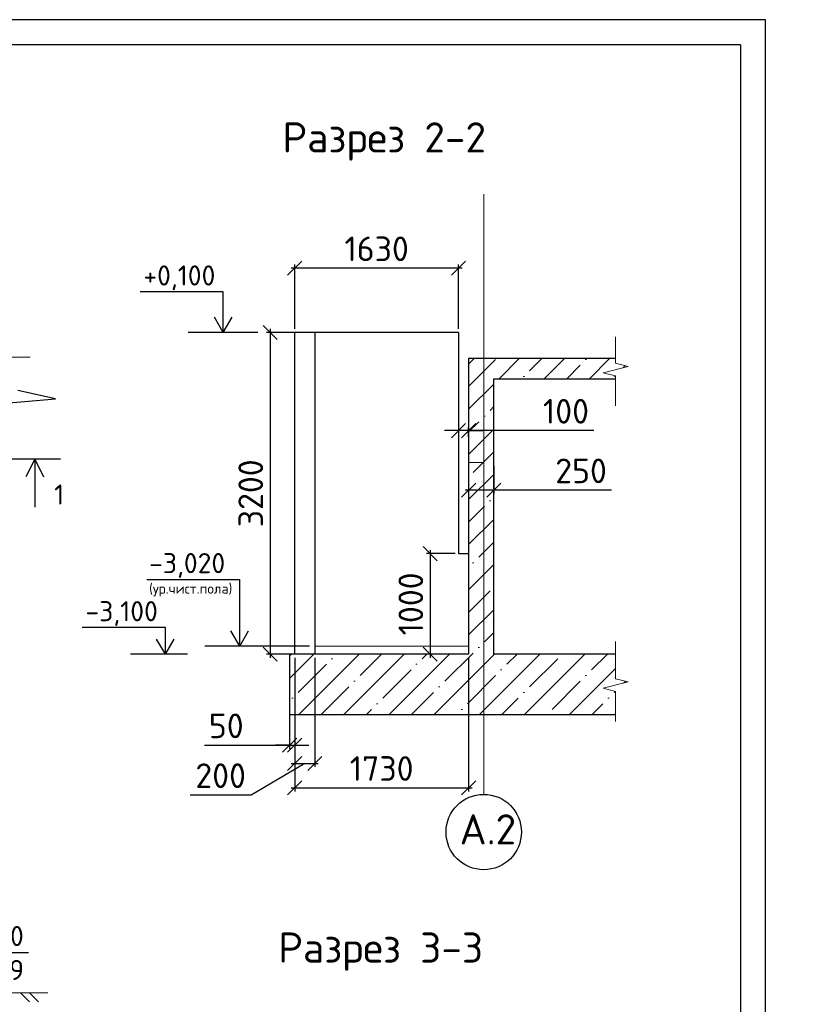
# Model space of a CAD drawing. Header units: millimetres. Extents: x 125896 to 2572636, y -120305 to 130347.
# Tile 49 of 256: x 284379 to 292331, y 45286 to 55079. Entities that reach past the tile are written whole.
import ezdxf

# ---------------------------------------------------------------- set-up
doc = ezdxf.new("R2010")
doc.units = ezdxf.units.MM
doc.linetypes.add('CENTER', pattern=[2, 1.25, -0.25, 0.25, -0.25])
doc.linetypes.add('CENTER2', pattern=[28.575, 19.05, -3.175, 3.175, -3.175])
for name, color, linetype in [('11', 7, 'Continuous'), ('СПДС_Оси', 7, 'Continuous'), ('Столовая - обозначения', 7, 'Continuous')]:
    doc.layers.add(name, color=color, linetype=linetype)
for name, color, linetype, lineweight in [('AF_Stena', 90, 'Continuous', 18), ('Standard', 7, 'Continuous', 25), ('ОСИ', 7, 'CENTER', 15), ('Размер', 93, 'Continuous', 20), ('Столовая Двери и окна', 7, 'Continuous', 15), ('ТЕКСТ', 7, 'Continuous', 15)]:
    doc.layers.add(name, color=color, linetype=linetype, lineweight=lineweight)
doc.styles.get("Standard").update_dxf_attribs({"font": 'isocpeur.ttf'})
doc.styles.add('ГОСТ', font='isocpeur.ttf')
doc.dimstyles.new('Осевые', dxfattribs={"dimscale": 0.7, "dimtxt": 450, "dimasz": 400, "dimexe": 100, "dimexo": 100, "dimgap": 100, "dimtad": 1, "dimdec": 0, "dimzin": 0, "dimdsep": 46, "dimtxsty": 'Standard', "dimblk": 'OBLIQUE', "dimcen": 9, "dimdle": 100, "dimazin": 0, "dimtm": 1e-09, "dimtfac": 1, "dimtdec": 0, "dimtofl": 0, "dimtmove": 0, "dimatfit": 3, "dimfxl": 1, "dimtolj": 1, "dimtzin": 0, "dimarcsym": 0})

# ---------------------------------------------------------------- blocks, each defined once
blk = doc.blocks.new('_OBLIQUE')
at = {"color": 0, "linetype": 'ByBlock'}
blk.add_line((-0.5, -0.5), (0.5, 0.5), dxfattribs=at)
blk = doc.blocks.new('*D469')
at = {"layer": 'Defpoints', "color": 0, "linetype": 'ByBlock', "lineweight": 20, "ltscale": 13, "transparency": 16777216}
for p in [(288843.9, 50734.7), (289093.9, 50676.3), (288843.9, 50398.9)]:
    blk.add_point(p, dxfattribs=at)
at = {"layer": 'ОСИ', "color": 0, "linetype": 'ByBlock', "lineweight": -2, "ltscale": 13, "transparency": 16777216}
for p, q in [((288843.9, 50699.7), (288843.9, 50363.9)), ((289093.9, 50641.3), (289093.9, 50363.9)), ((289128.9, 50398.9), (288808.9, 50398.9)), ((290264.6, 50398.9), (289093.9, 50398.9))]:
    blk.add_line(p, q, dxfattribs=at)
at = {"layer": 'ОСИ', "color": 0, "linetype": 'ByBlock', "lineweight": -2, "ltscale": 13, "transparency": 16777216, "xscale": 140, "yscale": 140, "zscale": 140, "rotation": 180}
blk.add_blockref('_OBLIQUE', (288843.9, 50398.9), dxfattribs=at)
at = {"layer": 'ОСИ', "color": 0, "linetype": 'ByBlock', "lineweight": -2, "ltscale": 13, "transparency": 16777216, "xscale": 140, "yscale": 140, "zscale": 140}
blk.add_blockref('_OBLIQUE', (289093.9, 50398.9), dxfattribs=at)
at = {"layer": 'ОСИ', "color": 0, "linetype": 'ByBlock', "ltscale": 13, "transparency": 16777216, "insert": (289961.9, 50591.4), "char_height": 245, "attachment_point": 5}
blk.add_mtext('\\A1;250', dxfattribs=at)
blk = doc.blocks.new('*D470')
at = {"layer": 'Defpoints', "color": 0, "linetype": 'ByBlock', "lineweight": 20, "ltscale": 13, "transparency": 16777216}
for p in [(288743.9, 51020.9), (288743.9, 50991.7), (288843.9, 50896.5)]:
    blk.add_point(p, dxfattribs=at)
at = {"layer": 'ОСИ', "color": 0, "linetype": 'ByBlock', "lineweight": -2, "ltscale": 13, "transparency": 16777216}
for p, q in [((288843.9, 50931.5), (288843.9, 51026.7)), ((288743.9, 50991.7), (288603.9, 50991.7)), ((288843.9, 50991.7), (288743.9, 50991.7)), ((288743.9, 50985.9), (288743.9, 50956.7)), ((288843.9, 50991.7), (288983.9, 50991.7)), ((290090, 50991.7), (288843.9, 50991.7))]:
    blk.add_line(p, q, dxfattribs=at)
at = {"layer": 'ОСИ', "color": 0, "linetype": 'ByBlock', "lineweight": -2, "ltscale": 13, "transparency": 16777216, "xscale": 140, "yscale": 140, "zscale": 140}
blk.add_blockref('_OBLIQUE', (288743.9, 50991.7), dxfattribs=at)
at = {"layer": 'ОСИ', "color": 0, "linetype": 'ByBlock', "lineweight": -2, "ltscale": 13, "transparency": 16777216, "xscale": 140, "yscale": 140, "zscale": 140, "rotation": 180}
blk.add_blockref('_OBLIQUE', (288843.9, 50991.7), dxfattribs=at)
at = {"layer": 'ОСИ', "color": 0, "linetype": 'ByBlock', "ltscale": 13, "transparency": 16777216, "insert": (289811.8, 51184.2), "char_height": 245, "attachment_point": 5}
blk.add_mtext('\\A1;100', dxfattribs=at)
blk = doc.blocks.new('*D471')
at = {"layer": 'Defpoints', "color": 0, "linetype": 'ByBlock', "lineweight": 20, "ltscale": 13, "transparency": 16777216}
for p in [(287113.9, 52607.8), (287113.9, 51968.2), (288743.9, 51968.2)]:
    blk.add_point(p, dxfattribs=at)
at = {"layer": 'ОСИ', "color": 0, "linetype": 'ByBlock', "lineweight": -2, "ltscale": 13, "transparency": 16777216}
for p, q in [((288778.9, 52607.8), (287078.9, 52607.8)), ((287113.9, 52003.2), (287113.9, 52642.8)), ((288743.9, 52003.2), (288743.9, 52642.8))]:
    blk.add_line(p, q, dxfattribs=at)
at = {"layer": 'ОСИ', "color": 0, "linetype": 'ByBlock', "lineweight": -2, "ltscale": 13, "transparency": 16777216, "xscale": 140, "yscale": 140, "zscale": 140, "rotation": 180}
blk.add_blockref('_OBLIQUE', (287113.9, 52607.8), dxfattribs=at)
at = {"layer": 'ОСИ', "color": 0, "linetype": 'ByBlock', "lineweight": -2, "ltscale": 13, "transparency": 16777216, "xscale": 140, "yscale": 140, "zscale": 140}
blk.add_blockref('_OBLIQUE', (288743.9, 52607.8), dxfattribs=at)
at = {"layer": 'ОСИ', "color": 0, "linetype": 'ByBlock', "ltscale": 13, "transparency": 16777216, "insert": (287928.9, 52800.3), "char_height": 245, "attachment_point": 5}
blk.add_mtext('\\A1;1630', dxfattribs=at)
blk = doc.blocks.new('*D475')
at = {"layer": 'Defpoints', "color": 0, "linetype": 'ByBlock', "lineweight": 20, "ltscale": 13, "transparency": 16777216}
for p in [(287282.4, 51968.2), (286869.4, 48768.2), (287283.4, 48768.2)]:
    blk.add_point(p, dxfattribs=at)
at = {"layer": 'ОСИ', "color": 0, "linetype": 'ByBlock', "lineweight": -2, "ltscale": 13, "transparency": 16777216}
for p, q in [((287247.4, 51968.2), (286834.4, 51968.2)), ((286869.4, 52003.2), (286869.4, 48733.2)), ((287248.4, 48768.2), (286834.4, 48768.2))]:
    blk.add_line(p, q, dxfattribs=at)
at = {"layer": 'ОСИ', "color": 0, "linetype": 'ByBlock', "lineweight": -2, "ltscale": 13, "transparency": 16777216, "xscale": 140, "yscale": 140, "zscale": 140}
for p, rotation in [((286869.4, 51968.2), 90), ((286869.4, 48768.2), 270)]:
    blk.add_blockref('_OBLIQUE', p, dxfattribs=dict(at, rotation=rotation))
at = {"layer": 'ОСИ', "color": 0, "linetype": 'ByBlock', "ltscale": 13, "transparency": 16777216, "insert": (286676.9, 50368.2), "char_height": 245, "attachment_point": 5, "rotation": 90}
blk.add_mtext('\\A1;3200', dxfattribs=at)
blk = doc.blocks.new('*D476')
at = {"layer": 'Defpoints', "color": 0, "linetype": 'ByBlock', "lineweight": 20, "ltscale": 13, "transparency": 16777216}
for p in [(288743.9, 49768.2), (288461.4, 48768.2), (288593.9, 48768.2)]:
    blk.add_point(p, dxfattribs=at)
at = {"layer": 'ОСИ', "color": 0, "linetype": 'ByBlock', "lineweight": -2, "ltscale": 13, "transparency": 16777216}
for p, q in [((288708.9, 49768.2), (288426.4, 49768.2)), ((288461.4, 49803.2), (288461.4, 48733.2)), ((288558.9, 48768.2), (288426.4, 48768.2))]:
    blk.add_line(p, q, dxfattribs=at)
at = {"layer": 'ОСИ', "color": 0, "linetype": 'ByBlock', "lineweight": -2, "ltscale": 13, "transparency": 16777216, "xscale": 140, "yscale": 140, "zscale": 140}
for p, rotation in [((288461.4, 49768.2), 90), ((288461.4, 48768.2), 270)]:
    blk.add_blockref('_OBLIQUE', p, dxfattribs=dict(at, rotation=rotation))
at = {"layer": 'ОСИ', "color": 0, "linetype": 'ByBlock', "ltscale": 13, "transparency": 16777216, "insert": (288268.9, 49268.2), "char_height": 245, "attachment_point": 5, "rotation": 90}
blk.add_mtext('\\A1;1000', dxfattribs=at)
blk = doc.blocks.new('*D479')
at = {"layer": 'Defpoints', "color": 0, "linetype": 'ByBlock', "lineweight": 20, "ltscale": 13, "transparency": 16777216}
for p in [(287063.9, 48768.2), (287113.9, 48768.2), (287113.9, 47862.7)]:
    blk.add_point(p, dxfattribs=at)
at = {"layer": 'ОСИ', "color": 0, "linetype": 'ByBlock', "lineweight": -2, "ltscale": 13, "transparency": 16777216}
for p, q in [((287063.9, 48733.2), (287063.9, 47827.7)), ((287113.9, 48733.2), (287113.9, 47827.7)), ((286216.3, 47862.7), (287063.9, 47862.7)), ((287063.9, 47862.7), (286923.9, 47862.7)), ((287063.9, 47862.7), (287113.9, 47862.7)), ((287113.9, 47862.7), (287253.9, 47862.7))]:
    blk.add_line(p, q, dxfattribs=at)
at = {"layer": 'ОСИ', "color": 0, "linetype": 'ByBlock', "lineweight": -2, "ltscale": 13, "transparency": 16777216, "xscale": 140, "yscale": 140, "zscale": 140}
blk.add_blockref('_OBLIQUE', (287063.9, 47862.7), dxfattribs=at)
at = {"layer": 'ОСИ', "color": 0, "linetype": 'ByBlock', "lineweight": -2, "ltscale": 13, "transparency": 16777216, "xscale": 140, "yscale": 140, "zscale": 140, "rotation": 180}
blk.add_blockref('_OBLIQUE', (287113.9, 47862.7), dxfattribs=at)
at = {"layer": 'ОСИ', "color": 0, "linetype": 'ByBlock', "ltscale": 13, "transparency": 16777216, "insert": (286433.3, 48055.2), "char_height": 245, "attachment_point": 5}
blk.add_mtext('\\A1;50', dxfattribs=at)
blk = doc.blocks.new('*D480')
at = {"layer": 'Defpoints', "color": 0, "linetype": 'ByBlock', "lineweight": 20, "ltscale": 13, "transparency": 16777216}
for p in [(287113.9, 48768.2), (287313.9, 48768.2), (287313.9, 47681.9)]:
    blk.add_point(p, dxfattribs=at)
at = {"layer": 'ОСИ', "color": 0, "linetype": 'ByBlock', "lineweight": -2, "ltscale": 13, "transparency": 16777216}
for p, q in [((287113.9, 48733.2), (287113.9, 47646.9)), ((287313.9, 48733.2), (287313.9, 47646.9)), ((287213.9, 47681.9), (286680.3, 47366.9)), ((287078.9, 47681.9), (287348.9, 47681.9)), ((286680.3, 47366.9), (286074.8, 47366.9))]:
    blk.add_line(p, q, dxfattribs=at)
at = {"layer": 'ОСИ', "color": 0, "linetype": 'ByBlock', "lineweight": -2, "ltscale": 13, "transparency": 16777216, "xscale": 140, "yscale": 140, "zscale": 140, "rotation": 180}
blk.add_blockref('_OBLIQUE', (287113.9, 47681.9), dxfattribs=at)
at = {"layer": 'ОСИ', "color": 0, "linetype": 'ByBlock', "lineweight": -2, "ltscale": 13, "transparency": 16777216, "xscale": 140, "yscale": 140, "zscale": 140}
blk.add_blockref('_OBLIQUE', (287313.9, 47681.9), dxfattribs=at)
at = {"layer": 'ОСИ', "color": 0, "linetype": 'ByBlock', "ltscale": 13, "transparency": 16777216, "insert": (286377.5, 47559.4), "char_height": 245, "attachment_point": 5}
blk.add_mtext('\\A1;200', dxfattribs=at)
blk = doc.blocks.new('*D481')
at = {"layer": 'Defpoints', "color": 0, "linetype": 'ByBlock', "lineweight": 20, "ltscale": 13, "transparency": 16777216}
for p in [(287113.9, 48768.2), (288843.9, 48768.2), (288843.9, 47438.2)]:
    blk.add_point(p, dxfattribs=at)
at = {"layer": 'ОСИ', "color": 0, "linetype": 'ByBlock', "lineweight": -2, "ltscale": 13, "transparency": 16777216}
for p, q in [((287113.9, 48733.2), (287113.9, 47403.2)), ((288843.9, 48733.2), (288843.9, 47403.2)), ((287078.9, 47438.2), (288878.9, 47438.2))]:
    blk.add_line(p, q, dxfattribs=at)
at = {"layer": 'ОСИ', "color": 0, "linetype": 'ByBlock', "lineweight": -2, "ltscale": 13, "transparency": 16777216, "xscale": 140, "yscale": 140, "zscale": 140, "rotation": 180}
blk.add_blockref('_OBLIQUE', (287113.9, 47438.2), dxfattribs=at)
at = {"layer": 'ОСИ', "color": 0, "linetype": 'ByBlock', "lineweight": -2, "ltscale": 13, "transparency": 16777216, "xscale": 140, "yscale": 140, "zscale": 140}
blk.add_blockref('_OBLIQUE', (288843.9, 47438.2), dxfattribs=at)
at = {"layer": 'ОСИ', "color": 0, "linetype": 'ByBlock', "ltscale": 13, "transparency": 16777216, "insert": (287978.9, 47630.7), "char_height": 245, "attachment_point": 5}
blk.add_mtext('\\A1;1730', dxfattribs=at)

msp = doc.modelspace()

# ---------------------------------------------------------------- hatches: boundary and pattern name
at = {"layer": 'Размер', "transparency": 33554648}
h = msp.add_hatch(dxfattribs=at)
h.set_pattern_fill('ANSI35', color=0, scale=50)
h.set_pattern_definition([(45, (-11670, 1240.08), (-224.5064, 224.5064), []), (45, (-11445.5, 1240.08), (-224.5064, 224.5064), [396.875, -79.375, 0, -79.375])])
h.paths.add_polyline_path([(290180.2, 48429), (290430.2, 48491.5), (290305.2, 48522.7), (290305.2, 48550.2), (290305.2, 48768.2), (289093.9, 48768.2), (289093.9, 51508.2), (290305.2, 51508.2), (290305.2, 51509), (290305.2, 51536.5), (290180.2, 51567.8), (290430.2, 51630.3), (290305.2, 51661.5), (290305.2, 51689), (290305.2, 51708.2), (288843.9, 51708.2), (288843.9, 51508.2), (288843.9, 48768.2), (288593.9, 48768.2), (287063.9, 48768.2), (287063.9, 48168.2), (290305.2, 48168.2), (290305.2, 48370.2), (290305.2, 48397.7)])

# ---------------------------------------------------------------- linework, layer by layer
at = {"color": 0, "linetype": 'Continuous', "lineweight": 30, "transparency": 33554687}
for p, q in [((287113.9, 48768.2), (287113.9, 51968.2)), ((288743.9, 51968.2), (287113.9, 51968.2)), ((287313.9, 51968.2), (287313.9, 48768.2)), ((288743.9, 51968.2), (288743.9, 49768.2)), ((288843.9, 51508.2), (288843.9, 48768.2)), ((289093.9, 48768.2), (289093.9, 51508.2)), ((288743.9, 49768.2), (288843.9, 49768.2)), ((287063.9, 48768.2), (287063.9, 48168.2)), ((288593.9, 48768.2), (287063.9, 48768.2))]:
    msp.add_line(p, q, dxfattribs=at)
for points in [[(286403.6, 51968.2), (286403.6, 52268.2)], [(286745.9, 51968.2), (286055.6, 51968.2)], [(286568.3, 48848.2), (286568.3, 49009)], [(285827.8, 48768.2), (285827.8, 48929)], [(287261.1, 48848.2), (286220.2, 48848.2)], [(286047.7, 48768.2), (285479.8, 48768.2)]]:
    msp.add_lwpolyline(points)
at = {"layer": '11'}
for p, q in [((291796.4, 55079.2), (270851.3, 55079.2)), ((291796.4, 25379.2), (291796.4, 55079.2))]:
    msp.add_line(p, q, dxfattribs=at)
at = {"layer": '11', "lineweight": 30}
for q in [(273046.4, 54829.2), (291546.4, 25629.2)]:
    msp.add_line((291546.4, 54829.2), q, dxfattribs=at)
at = {"layer": 'AF_Stena', "color": 18, "lineweight": 20, "true_color": 0x000000}
for points in [[(290305.2, 48550.2), (290305.2, 48894.6)], [(290430.2, 48491.5), (290180.2, 48429)], [(290305.2, 48550.2), (290305.2, 48522.7)], [(290305.2, 48522.7), (290430.2, 48491.5)], [(290180.2, 48429), (290305.2, 48397.7)], [(290305.2, 48397.7), (290305.2, 48370.2)], [(290305.2, 48370.2), (290305.2, 48098.2)]]:
    msp.add_lwpolyline(points, dxfattribs=at)
at = {"layer": 'Standard', "linetype": 'Continuous', "lineweight": 30, "transparency": 33554687}
for p, q in [((288843.9, 51708.2), (288843.9, 51508.2)), ((290305.2, 51708.2), (288843.9, 51708.2)), ((289093.9, 51508.2), (290305.2, 51508.2)), ((288843.9, 48768.2), (288593.9, 48768.2)), ((290305.2, 48768.2), (289093.9, 48768.2)), ((287063.9, 48168.2), (290305.2, 48168.2))]:
    msp.add_line(p, q, dxfattribs=at)
at = {"layer": 'ОСИ', "color": 16, "linetype": 'CENTER2', "lineweight": 15, "ltscale": 0.2, "transparency": 33554687}
for p, q in [((288993.9, 47373.9, 360), (288993.9, 53345.7, 360)), ((274100.3, 51722.8), (284484.5, 51722.8))]:
    msp.add_line(p, q, dxfattribs=at)
at = {"layer": 'ОСИ', "linetype": 'ByBlock', "ltscale": 13}
for points in [[(290305.2, 51689), (290305.2, 51924.9)], [(290430.2, 51630.3), (290180.2, 51567.8)], [(290305.2, 51689), (290305.2, 51661.5)], [(290305.2, 51661.5), (290430.2, 51630.3)], [(290180.2, 51567.8), (290305.2, 51536.5)], [(290305.2, 51536.5), (290305.2, 51509)], [(290305.2, 51509), (290305.2, 51237)]]:
    msp.add_lwpolyline(points, dxfattribs=at)
at = {"layer": 'СПДС_Оси', "linetype": 'Continuous', "lineweight": 25, "ltscale": 150}
msp.add_circle((288993.9, 46998.9, 360), 375, dxfattribs=at)
at = {"layer": 'Столовая Двери и окна', "color": 18, "lineweight": 25, "true_color": 0x000000}
for p, q in [((286403.6, 52372.8), (285576.3, 52372.8)), ((286403.6, 51968.2), (286403.6, 52372.8)), ((286403.6, 51968.2), (286315.8, 52119.1)), ((286403.6, 51968.2), (286491.4, 52119.1)), ((284736.3, 51308.9), (284359.8, 51391.1)), ((283927.6, 51237), (284736.3, 51308.9)), ((285643.5, 49511.6), (286568.3, 49511.6)), ((286568.3, 48848.2), (286568.3, 49511.6)), ((285827.8, 49033.6), (285000.5, 49033.6)), ((285827.8, 48768.2), (285827.8, 49033.6)), ((286568.3, 48848.2), (286480.5, 48999.1)), ((286568.3, 48848.2), (286656, 48999.1)), ((285827.8, 48768.2), (285740, 48919.1)), ((285827.8, 48768.2), (285915.6, 48919.1)), ((283481.6, 45802.3), (284467.3, 45802.3))]:
    msp.add_line(p, q, dxfattribs=at)
at = {"layer": 'Столовая Двери и окна', "color": 18, "lineweight": 30, "true_color": 0x000000}
for p, q in [((284785.1, 50707.8), (284146.6, 50707.8)), ((284529.3, 50707.8), (284441.3, 50532.6)), ((284529.3, 50707.8), (284529.3, 50229.3)), ((284529.3, 50707.8), (284617.3, 50532.6))]:
    msp.add_line(p, q, dxfattribs=at)
at = {"layer": 'Столовая Двери и окна', "color": 18, "lineweight": 20, "true_color": 0x000000}
for p, q in [((288843.9, 50675.7), (288993.9, 50675.7)), ((287313.9, 48848.2), (288843.9, 48848.2)), ((282322.6, 45398.7), (284658.9, 45398.7)), ((284386.5, 45398.7), (284475.3, 45309.9)), ((284477.4, 45398.7), (284566.2, 45309.9))]:
    msp.add_line(p, q, dxfattribs=at)

# ---------------------------------------------------------------- texts
at = {"insert": (226281.3, 54484), "char_height": 250, "attachment_point": 1, "style": 'ГОСТ'}
msp.add_mtext_dynamic_manual_height_columns('\\A1;\\pi9384.38;{\\H1.5152x;\\P\\pi1250;Общие указания\\P\\pi250;}1.^IРабочая документация разработана в соответствии с заданием на проектирование, требованиями действующих технических регламентов, стандартов, сводов правил и других документов, содержащих установленные требования.\\P2.^IРабочая документация выполнена в соответствии со следующими нормативными и техническими документами:\\P-^IСП 20.13330.2016 "Нагрузки и Воздействия";\\P-^IСП 63.13330.2012 "Бетонные и железобетонные конструкции. Основные положения";\\P-^IСП 22.13330.2016 "Основания зданий и сооружений";\\P-^IСП 45.13330.2012 "Земляные сооружения, основания и фундаменты".\\P3.   За относительную отметку 0,000 принята отметка чистого пола первого этажа.\\P4.^IПеречень видов работ, для которых необходимо составлять акты освидетельствования скрытых работ:\\P-^Iармирование конструкций;\\P-^Iосвидетельствование опалубки перед бетонированием;\\P-^Iвыполнение сварочных работ;\\P-^Iотбор контрольных проб бетона;\\P-^Iсоответствие законченных железобетонных конструкций проекту с отображением качества работ;\\P-^Iустройство монолитных конструкций, выполняемых в зимнее время;  \\P\\pi0;  -    устройство гидроизоляции;\\P\\pi250;-^Iуплотнение грунтов и обратную засыпку.\\PЗапрещается выполнение последующих работ при отсутствии актов освидетельствования предшествующих скрытых работ во всех случаях.\\P\\pi0;        5. Проект рассчитан на производство работ в период положительных температур. В случае выполнения работ при отрицательных температурах необходимо выполнять требования СНиП часть 3 по производству работ и ППР.\\P        6. При минимальной температуре воздуха до минус 15°С допускается: выдерживание бетона в конструкции методом термоса, при предварительном разогреве бетонной смеси, форсированный электроразогрев бетона в конструкции с повторным уплотнением.\\P\\pi250;При минимальной температуре воздуха до минус 25°С допускается: обогрев бетона в греющей опалубке с помощью низкотемпературных электронагревателей, электродный сквозной прогрев бетона, электрообогрев с помощью греющего провода.\\P\\pi0;7. При отрицательной температуре воздуха уплотнение грунта обратной засыпки в траншеях должно \\Pосуществляться до достижения коэффициента уплотнения 0,98. \\PВремя уплотнения грунта в зависимости от температуры воздуха: \\P\\pi250;-^Iпри t{\\H0.7x;\\So^ ;}-5, 90-120 минут; при t{\\H0.7x;\\So^ ;\\H1.42857x;-10, 60-90 минут; }при t{\\H0.7x;\\So^ ;\\H1.42857x;-20, 40-60 минут; }при t{\\H0.7x;\\So^ ;\\H1.42857x;-30, 20-30 минут;\\P\\pi0;Работы по выполнению насыпей и обратных засыпок при отрицательных температурах должны производить с учетом следующих требований:\\P\\pi250;-^Iподготовку поверхности (основания) насыпи и обратных засыпок следует выполнять с полным удалением снега, льда, промерзшего слоя слабого и пучинистого грунта на всю его глубину;\\P-^Iотсыпку в насыпь и обратные засыпки грунтов необходимо производить при их природной влажности и в талом состоянии с содержанием комьев мерзлого грунта, не превышающим требований, приведенных в приложении М СП 45.13330.2017. Свод правил. Земляные сооружения, основания и фундаменты., и, как правило, на не промерзшие ранее отсыпанные и уплотненные слои. В отдельных случаях при согласовании с автором проекта допускается грунты отсыпать на непучинистые грунты, промерзшие на глубину не более 15 см;\\P-^Iпри пониженной влажности отсыпанных грунтов для их уплотнения следует применять более тяжелое грунтоуплотняющее оборудование; \\P-^Iработы по отсыпке и уплотнению каждого слоя должны выполнять в течение одной рабочей смены; - при выполнении насыпей из глинистых грунтов при обильном снеговыпадении все работы должны быть прекращены; - перерывы в работах по выполнению насыпей и обратных засыпок допускаются только при условиях, что за время перерыва глубина промерзания ранее уплотненных пучинистых грунтов не превысит 15 см или на время перерыва ранее уплотненные грунты утепляются специальными средствами (например, маловлажным рыхлым грунтом, который в последующем удаляется); - все работы по отсыпке грунтов и их уплотнению выполняют с повышенной интенсивностью.}', width=20474.372, gutter_width=5800, heights=[24436.9], dxfattribs=at)
at = {"layer": 'СПДС_Оси', "linetype": 'Continuous', "lineweight": 25, "ltscale": 150, "insert": (288753.5, 47175.6, 360), "char_height": 300, "width": 350.003, "attachment_point": 1}
msp.add_mtext('А.2', dxfattribs=at)
at = {"layer": 'Столовая - обозначения', "lineweight": 25}
for s, height, p in [('+0,100', 200, (285609.3, 52435)), ('-3,020', 200, (285666.6, 49573.8)), ('(ур.чист.пола)', 100, (285666.6, 49370.2)), ('-3,100', 200, (285033.5, 49095.7)), ('-0,010', 200, (283704.2, 45864.5)), ('647,99', 200, (283624.2, 45526.3))]:
    msp.add_text(s, height=height, dxfattribs=at).set_placement(p)
at = {"layer": 'Столовая Двери и окна', "color": 18, "true_color": 0x000000}
msp.add_text('1', height=200, dxfattribs=at).set_placement((284721.2, 50256.4))
at = {"layer": 'ТЕКСТ', "lineweight": 25}
for s, p in [('Разрез 2-2', (286990.9, 53758.3)), ('Разрез 3-3', (286949.3, 45699.6, -360))]:
    msp.add_text(s, height=300, dxfattribs=at).set_placement(p)

# ---------------------------------------------------------------- dimensions: what is measured, and where the dimension line sits
at = {"layer": 'ОСИ', "linetype": 'ByBlock', "ltscale": 13}
for base, p1, p2, picture, middle in [((287113.9, 52607.8), (288743.9, 51968.2), (287113.9, 51968.2), '*D471', (287928.9, 52800.3)), ((288843.9, 47438.2), (287113.9, 48768.2), (288843.9, 48768.2), '*D481', (287978.9, 47630.7))]:
    dim = msp.add_linear_dim(base=base, p1=p1, p2=p2, dimstyle='Осевые', override={"dimtxt": 350, "dimasz": 200, "dimexe": 50, "dimexo": 50, "dimdle": 50, "dimtmove": 1}, dxfattribs=at)
    dim.commit()
    dim.dimension.update_dxf_attribs({"geometry": picture, "text_midpoint": middle})
for base, p1, p2, picture, middle in [((286869.4, 48768.2), (287282.4, 51968.2), (287283.4, 48768.2), '*D475', (286676.9, 50368.2)), ((288461.4, 48768.2), (288743.9, 49768.2), (288593.9, 48768.2), '*D476', (288268.9, 49268.2))]:
    dim = msp.add_linear_dim(base=base, p1=p1, p2=p2, angle=90, dimstyle='Осевые', override={"dimtxt": 350, "dimasz": 200, "dimexe": 50, "dimexo": 50, "dimdle": 50, "dimtmove": 1}, dxfattribs=at)
    dim.commit()
    dim.dimension.update_dxf_attribs({"geometry": picture, "text_midpoint": middle})
for base, p1, p2, picture, middle in [((288743.9, 50991.7), (288843.9, 50896.5), (288743.9, 51020.9), '*D470', (289811.8, 51026.5)), ((288843.9, 50398.9), (289093.9, 50676.3), (288843.9, 50734.7), '*D469', (289961.9, 50358.9)), ((287313.9, 47681.9), (287113.9, 48768.2), (287313.9, 48768.2), '*D480', (286610.3, 47366.9)), ((287113.9, 47862.7), (287063.9, 48768.2), (287113.9, 48768.2), '*D479', (286433.3, 47754.6))]:
    dim = msp.add_linear_dim(base=base, p1=p1, p2=p2, dimstyle='Осевые', override={"dimtxt": 350, "dimasz": 200, "dimexe": 50, "dimexo": 50, "dimdle": 50, "dimtmove": 1}, dxfattribs=at)
    dim.commit()
    dim.dimension.update_dxf_attribs({"geometry": picture, "text_midpoint": middle, "dimtype": 160})

doc.saveas('drawing.dxf')
